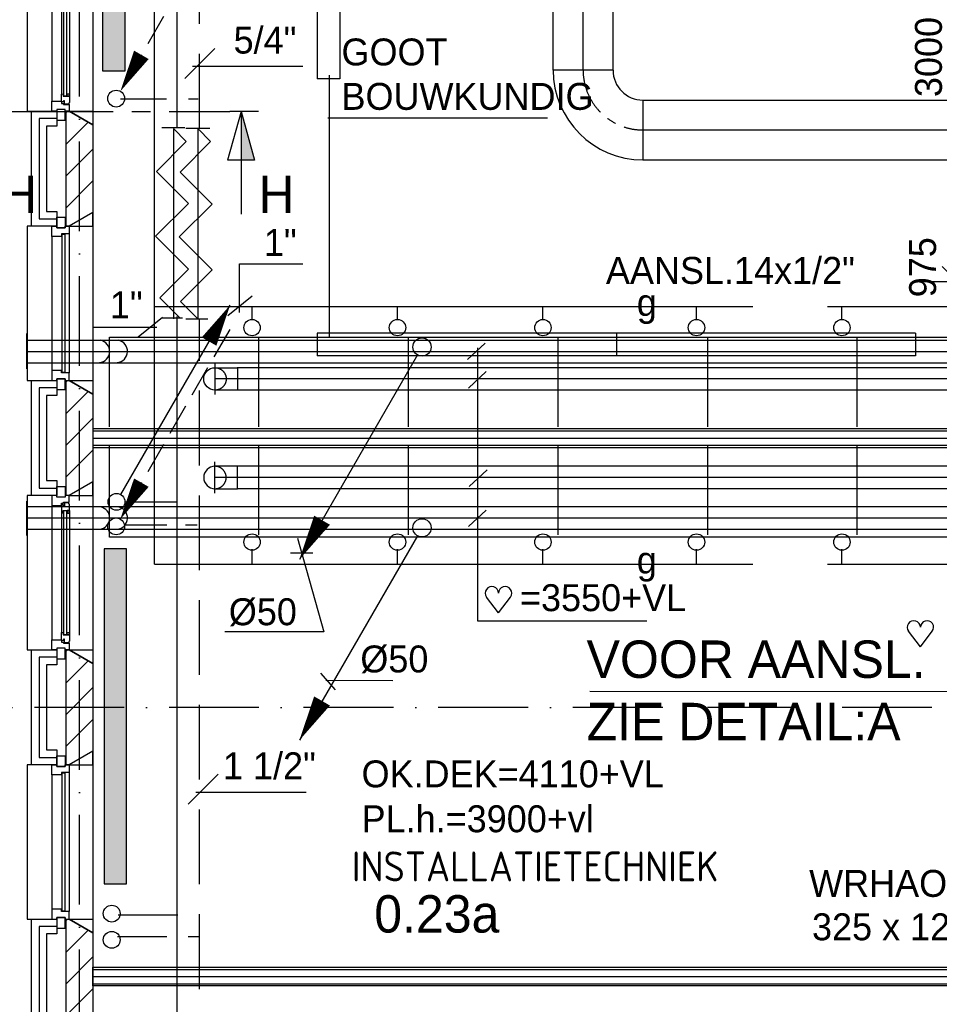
# Model space of a CAD drawing. Extents: x -866131 to -691536, y 173952 to 258052.
# Tile 16 of 160: x -833903 to -827755, y 193236 to 199817. Entities that reach past the tile are written whole.
import ezdxf
from ezdxf.enums import TextEntityAlignment as Align

# ---------------------------------------------------------------- set-up
doc = ezdxf.new("R2010")
doc.units = 0
doc.header["$LTSCALE"] = 100
for name, pattern in [('2322107', [2000, 1000, 1000]), ('2322108', [7, 5, -2]), ('2322134', [45, 40, -5]), ('CENTER2', [11.25, 7.5, -1.25, 1.25, -1.25]), ('CENTER4', [5, 3.125, -0.625, 0.625, -0.625]), ('DASHDOT', [9, 6, -1.5, 0, -1.5]), ('HIDDEN2', [4.7625, 3.175, -1.5875]), ('LURETOUR', [6, 4, -2])]:
    doc.linetypes.add(name, pattern=pattern)
doc.layers.get('0').update_dxf_attribs({"linetype": 'CONTINUOUS'})
doc.layers.get('DEFPOINTS').update_dxf_attribs({"linetype": 'CONTINUOUS'})
for name, color, linetype in [('AL$7----_STRAMIEN', 1, 'DASHDOT'), ('AL$8----_HULPLIJNEN', 2, 'CONTINUOUS'), ('AL21----_BUITENWAND', 4, 'CONTINUOUS'), ('AL21K---_ISOLATIE', 1, 'CONTINUOUS'), ('AL22----_BINNENWAND', 7, 'CONTINUOUS'), ('AL28----_KONSTRUKTIE', 3, 'CONTINUOUS'), ('AL31----_BUITENKOZ', 7, 'CONTINUOUS'), ('AL32----_BINNENKOZ', 7, 'CONTINUOUS'), ('ALL-----_REFLIJNEN', 8, 'CONTINUOUS'), ('ALXAB---_PREFABBETON', 1, 'CONTINUOUS'), ('BOUW', 8, 'CONTINUOUS'), ('DOORSNEDE', 1, 'CONTINUOUS'), ('WI561---', 1, 'CONTINUOUS'), ('WL$1----', 4, 'CONTINUOUS'), ('WL524---', 4, 'CONTINUOUS'), ('WL541---', 4, 'CONTINUOUS'), ('WL561---', 4, 'CONTINUOUS'), ('WL561---_AANVOER', 4, 'CONTINUOUS'), ('WL561---_RETOUR', 4, 'CONTINUOUS'), ('WL570---', 3, 'CONTINUOUS'), ('WL570---_HARTLIJN', 7, 'CONTINUOUS'), ('WL570---_RETOUR', 3, 'CONTINUOUS'), ('WL570---_TOEVOER', 3, 'CONTINUOUS'), ('WM541---', 1, 'CONTINUOUS'), ('WM561---', 1, 'CONTINUOUS'), ('WM570---', 1, 'CONTINUOUS')]:
    doc.layers.add(name, color=color, linetype=linetype)
doc.styles.add('BURO-018', font='BUROFONT.shx', dxfattribs={"height": 180})
doc.styles.add('BURO-025', font='BUROFONT.shx', dxfattribs={"height": 250})
doc.styles.add('BURO-050', font='BUROFONT.shx', dxfattribs={"height": 500})
doc.styles.get("Standard").update_dxf_attribs({"font": 'ISOCP'})
doc.dimstyles.new('STABICAD', dxfattribs={"dimscale": 100, "dimtxt": 1.8, "dimasz": 0, "dimexe": 0, "dimexo": 2.5, "dimgap": 1.5, "dimtad": 0, "dimzin": 0, "dimtxsty": 'BURO-018', "dimtsz": 1, "dimcen": -3, "dimazin": 3, "dimtfac": 1, "dimtofl": 0, "dimtmove": 0, "dimatfit": 3, "dimtvp": 1.055556, "dimtolj": 1, "dimtzin": 0})

# ---------------------------------------------------------------- blocks, each defined once
blk = doc.blocks.new('LDV2121')
at = {"color": 0, "linetype": 'CONTINUOUS'}
blk.add_line((-0.25, -0.433), (-6.75, -11.691), dxfattribs=at)
blk.add_lwpolyline([(-6.75, -11.691, 0, 1, 0), (-5.5, -9.526, 1, 1, 0)], format="xyseb", dxfattribs=at)
blk.add_circle((0, 0), 0.5, dxfattribs=at)
blk = doc.blocks.new('LU-1D-K-190')
at = {"color": 0, "linetype": 'CONTINUOUS'}
for p, q in [((-0.5, 200), (0.5, 200)), ((-0.5, -200), (0.5, -200))]:
    blk.add_line(p, q, dxfattribs=at)
at = {"layer": 'WL570---_HARTLIJN', "linetype": 'CENTER2'}
blk.add_line((-0.5, 0), (0.5, 0), dxfattribs=at)
blk = doc.blocks.new('LU-1D-K-96')
at = {"color": 0, "linetype": 'CONTINUOUS'}
for p, q in [((-0.5, 75), (0.5, 75)), ((-0.5, -75), (0.5, -75))]:
    blk.add_line(p, q, dxfattribs=at)
at = {"layer": 'WL570---_HARTLIJN', "linetype": 'CENTER2'}
blk.add_line((-0.5, 0), (0.5, 0), dxfattribs=at)
blk = doc.blocks.new('LU-1D-B--1-1905A190')
at = {"color": 0, "linetype": 'CONTINUOUS'}
for p, q in [((-400, -200), (-400, 200)), ((-200, -400), (200, -400))]:
    blk.add_line(p, q, dxfattribs=at)
for radius in [600, 200]:
    blk.add_arc((-400, -400), radius, 0, 90, dxfattribs=at)
at = {"layer": 'WL570---_HARTLIJN', "linetype": 'CENTER4'}
blk.add_arc((-400, -400), 400, 0, 90, dxfattribs=at)
blk = doc.blocks.new('LU-1D-BHS--1-965A96')
at = {"color": 0, "linetype": 'CONTINUOUS'}
for p, q in [((0, 75), (-150, 75)), ((-150, 75), (-150, -75)), ((-150, -75), (0, -75))]:
    blk.add_line(p, q, dxfattribs=at)
at = {"color": 0, "linetype": 'HIDDEN2'}
blk.add_arc((0, 0), 75, 90, 270, dxfattribs=at)
at = {"color": 0, "linetype": 'CONTINUOUS'}
blk.add_arc((0, 0), 75, 270, 90, dxfattribs=at)
at = {"layer": 'WL570---_HARTLIJN', "linetype": 'CENTER4'}
for p, q in [((0, 105), (0, -105)), ((-150, 0), (0, 0))]:
    blk.add_line(p, q, dxfattribs=at)
blk = doc.blocks.new('2322401')
at = {"color": 0, "linetype": 'CONTINUOUS'}
for p, q in [((-0.5, 0.5, 1), (-0.5, 0.5)), ((-0.5, 0.5, 1), (-0.5, -0.5, 1)), ((0.5, 0.5, 1), (-0.5, 0.5, 1)), ((0.5, 0.5), (-0.5, 0.5)), ((-0.5, 0.5), (-0.5, -0.5)), ((0.5, 0.5, 1), (0.5, 0.5)), ((0.5, -0.5, 1), (0.5, 0.5, 1)), ((0.5, -0.5), (0.5, 0.5)), ((-0.5, -0.5, 1), (-0.5, -0.5)), ((-0.5, -0.5, 1), (0.5, -0.5, 1)), ((-0.5, -0.5), (0.5, -0.5)), ((0.5, -0.5, 1), (0.5, -0.5))]:
    blk.add_line(p, q, dxfattribs=at)
blk = doc.blocks.new('CVHATCH1')
at = {"color": 0, "linetype": 'CONTINUOUS'}
blk.add_solid([(-0.5, -0.5), (0.5, -0.5), (-0.5, 0.5), (0.5, 0.5)], dxfattribs=at)
blk = doc.blocks.new('LDV1107')
at = {"color": 0, "linetype": 'CONTINUOUS'}
blk.add_line((0.25, 0.433), (6.75, 11.691), dxfattribs=at)
blk.add_lwpolyline([(6.75, 11.691, 0, 1, 0), (5.5, 9.526, 1, 1, 0)], format="xyseb", dxfattribs=at)
blk.add_circle((0, 0), 0.5, dxfattribs=at)
blk = doc.blocks.new('LDV3108')
at = {"color": 0, "linetype": 'CONTINUOUS'}
for p, q in [((6.75, 11.691), (5.813, 10.068)), ((5.438, 9.418), (4.5, 7.794)), ((4.125, 7.145), (3.188, 5.521)), ((2.813, 4.871), (1.875, 3.248)), ((1.5, 2.598), (0.563, 0.974))]:
    blk.add_line(p, q, dxfattribs=at)
blk.add_lwpolyline([(0.25, 0.433, 0, 1, 0), (1.5, 2.598, 1, 1, 0)], format="xyseb", dxfattribs=at)
blk.add_circle((0, 0), 0.5, dxfattribs=at)
blk = doc.blocks.new('2322134-2')
at = {"layer": 'WM541---', "color": 0, "style": 'BURO-018'}
blk.add_text('g', height=180, dxfattribs=at).set_placement((3383.8, 23948.3), align=Align.MIDDLE)
blk = doc.blocks.new('2322134-3')
at = {"layer": 'WM541---', "color": 0, "style": 'BURO-018'}
blk.add_text('g', height=180, dxfattribs=at).set_placement((3383.8, 22226.5), align=Align.MIDDLE)
blk = doc.blocks.new('*D454')
at = {"color": 0, "linetype": 'BYBLOCK'}
for p, q in [((5558, 27016.3), (5358, 27216.3)), ((5210.1, 27116.3), (5458, 27116.3)), ((5458, 24116.3), (5458, 27116.3)), ((5558, 24016.3), (5358, 24216.3)), ((5210.1, 24116.3), (5458, 24116.3))]:
    blk.add_line(p, q, dxfattribs=at)
at = {"layer": 'DEFPOINTS', "color": 0, "linetype": 'BYBLOCK'}
for p in [(5458, 27116.3), (5460.1, 27116.3), (5460.1, 24116.3)]:
    blk.add_point(p, dxfattribs=at)
at = {"color": 0, "linetype": 'BYBLOCK', "insert": (5267.9, 25616.3), "char_height": 180, "attachment_point": 5, "rotation": 90, "style": 'BURO-018'}
blk.add_mtext('\\A1;3000', dxfattribs=at)
blk = doc.blocks.new('HART')
at = {"color": 1}
for q in [(-28.1, 39.5), (51.4, 39.5)]:
    blk.add_line((11.6, -12.9), q, dxfattribs=at)
for centre, start, end in [((-10.5, 52.8), 0, 217.1867), ((33.8, 52.8), 322.8133, 180)]:
    blk.add_arc(centre, 22.1, start, end, dxfattribs=at)
blk = doc.blocks.new('2322134-1')
at = {"layer": 'WM541---', "color": 0, "style": 'BURO-018'}
for p in [(-829709.9, 197900), (-829709.9, 196178.2)]:
    blk.add_text('g', height=180, dxfattribs=at).set_placement(p, align=Align.MIDDLE)

msp = doc.modelspace()

# ---------------------------------------------------------------- linework, layer by layer
at = {"color": 1, "linetype": 'CONTINUOUS'}
for p, q in [((-832599.007, 199624.353), (-832799.007, 199424.353)), ((-832575.523, 194773.609), (-832775.523, 194573.609))]:
    msp.add_line(p, q, dxfattribs=at)
at = {"color": 3, "linetype": 'CONTINUOUS'}
for p, q in [((-832952.508, 199096.396), (-832798.044, 199096.396)), ((-832875.177, 199088.614), (-832875.177, 197819.053)), ((-832874.887, 199089.808), (-832788.675, 199003.595)), ((-832791.269, 199092.02), (-832631.813, 199092.02)), ((-832712.312, 199089.662), (-832625.954, 199003.303)), ((-832712.312, 199088.468), (-832712.312, 197818.906)), ((-832788.675, 199003.595), (-832988.699, 198803.571)), ((-832625.954, 199003.303), (-832830.062, 198799.195)), ((-832988.699, 198803.571), (-832774.571, 198589.444)), ((-832830.062, 198799.195), (-832615.934, 198585.067)), ((-832774.571, 198589.444), (-832994.285, 198369.73)), ((-832615.934, 198585.067), (-832835.648, 198365.354)), ((-832994.285, 198369.73), (-832774.571, 198150.016)), ((-832835.648, 198365.354), (-832615.934, 198145.64)), ((-832774.571, 198150.016), (-832965.624, 197958.964)), ((-832615.934, 198145.64), (-832827.49, 197934.084)), ((-832965.624, 197958.964), (-832829.943, 197823.283)), ((-832827.49, 197934.084), (-832712.312, 197818.906)), ((-832813.134, 197823.283), (-832946.933, 197823.283)), ((-832792.324, 197818.906), (-832644.589, 197818.906))]:
    msp.add_line(p, q, dxfattribs=at)
at = {"layer": 'AL$7----_STRAMIEN', "color": 1}
msp.add_line((-825103.508, 195221.228), (-838048.569, 195221.228), dxfattribs=at)
msp.add_lwpolyline([(-833502.826, 179501.228), (-833502.826, 252610.366)], dxfattribs=at)
at = {"layer": 'AL$8----_HULPLIJNEN', "color": 8}
for p, q in [((-833572.826, 199206.366), (-833412.826, 199206.366)), ((-833412.826, 199113.99), (-833572.826, 199206.366)), ((-833412.826, 199206.366), (-833412.826, 199113.99)), ((-833412.826, 198528.742), (-833572.826, 198436.366)), ((-833412.826, 198436.366), (-833412.826, 198528.742)), ((-833572.826, 198436.366), (-833412.826, 198436.366)), ((-833572.826, 197406.366), (-833412.826, 197406.366)), ((-833412.826, 197313.99), (-833572.826, 197406.366)), ((-833412.826, 197406.366), (-833412.826, 197313.99)), ((-833412.826, 196728.742), (-833572.826, 196636.366)), ((-833412.826, 196636.366), (-833412.826, 196728.742)), ((-833572.826, 196636.366), (-833412.826, 196636.366)), ((-833572.826, 195606.366), (-833412.826, 195606.366)), ((-833412.826, 195513.99), (-833572.826, 195606.366)), ((-833412.826, 195606.366), (-833412.826, 195513.99)), ((-833412.826, 194928.742), (-833572.826, 194836.366)), ((-833412.826, 194836.366), (-833412.826, 194928.742)), ((-833572.826, 194836.366), (-833412.826, 194836.366)), ((-833572.826, 193806.366), (-833412.826, 193806.366)), ((-833412.826, 193713.99), (-833572.826, 193806.366)), ((-833412.826, 193806.366), (-833412.826, 193713.99))]:
    msp.add_line(p, q, dxfattribs=at)
for points in [[(-833302.826, 197096.366), (-833302.826, 197696.366), (-826302.826, 197696.366)], [(-832302.826, 197096.366), (-832302.826, 197696.366)], [(-831302.826, 197096.366), (-831302.826, 197696.366)], [(-830302.826, 197096.366), (-830302.826, 197696.366)], [(-829302.826, 197096.366), (-829302.826, 197696.366)], [(-828302.826, 197096.366), (-828302.826, 197696.366)], [(-826302.826, 196358.866), (-833302.826, 196358.866), (-833302.826, 196974.541)], [(-832302.826, 196374.541), (-832302.826, 196974.541)], [(-831302.826, 196374.541), (-831302.826, 196974.541)], [(-830302.826, 196374.541), (-830302.826, 196974.541)], [(-829302.826, 196374.541), (-829302.826, 196974.541)], [(-828302.826, 196374.541), (-828302.826, 196974.541)]]:
    msp.add_lwpolyline(points, dxfattribs=at)
at = {"layer": 'AL21----_BUITENWAND', "color": 8}
for p, q in [((-833822.826, 198436.366), (-833822.826, 199206.366)), ((-833822.826, 199206.366), (-833653.826, 199206.366)), ((-833653.826, 199206.366), (-833653.826, 199106.366)), ((-833653.826, 199106.366), (-833722.826, 199106.366)), ((-833722.826, 199106.366), (-833722.826, 198536.366)), ((-833722.826, 198536.366), (-833653.826, 198536.366)), ((-833653.826, 198536.366), (-833653.826, 198436.366)), ((-833653.826, 198436.366), (-833822.826, 198436.366)), ((-833822.826, 196636.366), (-833822.826, 197406.366)), ((-833822.826, 197406.366), (-833653.826, 197406.366)), ((-833653.826, 197406.366), (-833653.826, 197306.366)), ((-833653.826, 197306.366), (-833722.826, 197306.366)), ((-833722.826, 197306.366), (-833722.826, 196736.366)), ((-833722.826, 196736.366), (-833653.826, 196736.366)), ((-833653.826, 196736.366), (-833653.826, 196636.366)), ((-833653.826, 196636.366), (-833822.826, 196636.366)), ((-833822.826, 194836.366), (-833822.826, 195606.366)), ((-833822.826, 195606.366), (-833653.826, 195606.366)), ((-833653.826, 195606.366), (-833653.826, 195506.366)), ((-833653.826, 195506.366), (-833722.826, 195506.366)), ((-833722.826, 195506.366), (-833722.826, 194936.366)), ((-833722.826, 194936.366), (-833653.826, 194936.366)), ((-833653.826, 194936.366), (-833653.826, 194836.366)), ((-833653.826, 194836.366), (-833822.826, 194836.366)), ((-833822.826, 193036.366), (-833822.826, 193806.366)), ((-833822.826, 193806.366), (-833653.826, 193806.366)), ((-833653.826, 193806.366), (-833653.826, 193706.366)), ((-833653.826, 193706.366), (-833722.826, 193706.366)), ((-833722.826, 193706.366), (-833722.826, 193136.366))]:
    msp.add_line(p, q, dxfattribs=at)
at = {"layer": 'AL21K---_ISOLATIE', "color": 8, "linetype": 'CONTINUOUS'}
for p, q in [((-833592.826, 198536.366), (-833592.826, 199106.366)), ((-833592.826, 196736.366), (-833592.826, 197306.366)), ((-833592.826, 194936.366), (-833592.826, 195506.366)), ((-833592.826, 193136.366), (-833592.826, 193706.366))]:
    msp.add_line(p, q, dxfattribs=at)
at = {"layer": 'AL22----_BINNENWAND', "color": 8}
for p, q in [((-825915.326, 197083.866), (-833412.826, 197083.866)), ((-833412.826, 197083.866), (-833412.826, 196958.866)), ((-833412.826, 196958.866), (-826040.326, 196958.866)), ((-833412.826, 193483.866), (-826040.326, 193483.866)), ((-833412.826, 193358.866), (-833412.826, 193483.866)), ((-826040.326, 193358.866), (-833412.826, 193358.866))]:
    msp.add_line(p, q, dxfattribs=at)
at = {"layer": 'AL22----_BINNENWAND', "color": 8, "linetype": 'CONTINUOUS'}
for p, q in [((-833412.826, 197068.866), (-825930.326, 197068.866)), ((-833412.826, 196973.866), (-826025.326, 196973.866)), ((-833412.826, 193468.866), (-826040.326, 193468.866)), ((-833412.826, 193373.866), (-826040.326, 193373.866))]:
    msp.add_line(p, q, dxfattribs=at)
at = {"layer": 'AL28----_KONSTRUKTIE', "color": 8}
for p, q in [((-833592.826, 199206.366), (-833572.826, 199206.366)), ((-833592.826, 198436.366), (-833592.826, 199206.366)), ((-833572.826, 199206.366), (-833412.826, 199113.99)), ((-833412.826, 199113.99), (-833412.826, 198528.742)), ((-833412.826, 198528.742), (-833572.826, 198436.366)), ((-833572.826, 198436.366), (-833592.826, 198436.366)), ((-833592.826, 197406.366), (-833572.826, 197406.366)), ((-833592.826, 196636.366), (-833592.826, 197406.366)), ((-833572.826, 197406.366), (-833412.826, 197313.99)), ((-833412.826, 197313.99), (-833412.826, 196728.742)), ((-833412.826, 196728.742), (-833572.826, 196636.366)), ((-833572.826, 196636.366), (-833592.826, 196636.366)), ((-833592.826, 195606.366), (-833572.826, 195606.366)), ((-833592.826, 194836.366), (-833592.826, 195606.366)), ((-833572.826, 195606.366), (-833412.826, 195513.99)), ((-833412.826, 195513.99), (-833412.826, 194928.742)), ((-833412.826, 194928.742), (-833572.826, 194836.366)), ((-833572.826, 194836.366), (-833592.826, 194836.366)), ((-833592.826, 193806.366), (-833572.826, 193806.366)), ((-833592.826, 193036.366), (-833592.826, 193806.366)), ((-833572.826, 193806.366), (-833412.826, 193713.99)), ((-833412.826, 193713.99), (-833412.826, 193128.742))]:
    msp.add_line(p, q, dxfattribs=at)
at = {"layer": 'AL31----_BUITENKOZ', "color": 8}
for p, q in [((-831912.826, 207421.228), (-831912.826, 199421.228)), ((-831762.826, 207421.228), (-831762.826, 199421.228)), ((-833412.826, 200328.742), (-833412.826, 199113.99)), ((-833852.826, 200236.366), (-833852.826, 199206.366)), ((-833686.826, 200169.366), (-833686.826, 199273.366)), ((-833569.826, 200137.183), (-833569.826, 199305.55)), ((-833623.826, 200122.242), (-833623.826, 199320.491)), ((-831762.826, 199421.228), (-831912.826, 199421.228)), ((-833623.826, 199320.491), (-833610.826, 199322.55)), ((-833623.826, 199273.366), (-833623.826, 199320.491)), ((-833610.826, 199322.55), (-833610.826, 199305.55)), ((-833610.826, 199305.55), (-833569.826, 199305.55)), ((-833585.655, 199305.55), (-833585.655, 199322.55)), ((-833585.655, 199322.55), (-833572.123, 199322.55)), ((-833572.123, 199305.55), (-833585.655, 199305.55)), ((-833572.123, 199322.55), (-833572.123, 199305.55)), ((-833569.826, 199305.55), (-833569.826, 199263.064)), ((-833597.826, 199216.366), (-833653.826, 199216.366)), ((-833653.826, 199216.366), (-833653.826, 199145.366)), ((-833623.826, 199268.05), (-833623.826, 199273.366)), ((-833608.826, 199268.05), (-833623.826, 199268.05)), ((-833603.826, 199276.05), (-833608.826, 199276.05)), ((-833608.826, 199276.05), (-833608.826, 199268.05)), ((-833603.826, 199253.55), (-833603.826, 199276.05)), ((-833574.068, 199253.55), (-833603.826, 199253.55)), ((-833597.826, 199145.366), (-833597.826, 199216.366)), ((-833569.826, 199263.064), (-833574.068, 199260.615)), ((-833574.068, 199260.615), (-833574.068, 199253.55)), ((-833852.826, 199206.366), (-833822.826, 199206.366)), ((-833653.826, 199145.366), (-833597.826, 199145.366)), ((-833653.826, 198426.366), (-833653.826, 198497.366)), ((-833653.826, 198497.366), (-833597.826, 198497.366)), ((-833597.826, 198497.366), (-833597.826, 198426.366)), ((-833412.826, 198528.742), (-833412.826, 197313.99)), ((-833822.826, 198436.366), (-833852.826, 198436.366)), ((-833852.826, 198436.366), (-833852.826, 197406.366)), ((-833597.826, 198426.366), (-833653.826, 198426.366)), ((-833686.826, 198369.366), (-833686.826, 197473.366)), ((-833572.826, 198386.366), (-833572.826, 197456.366)), ((-827912.826, 197721.228), (-831912.826, 197721.228)), ((-831912.826, 197721.228), (-831912.826, 197571.228)), ((-829912.826, 197721.228), (-829912.826, 197571.228)), ((-827912.826, 197721.228), (-827912.826, 197571.228)), ((-827912.826, 197571.228), (-831912.826, 197571.228)), ((-833852.826, 197406.366), (-833822.826, 197406.366)), ((-833597.826, 197416.366), (-833653.826, 197416.366)), ((-833653.826, 197416.366), (-833653.826, 197345.366)), ((-833597.826, 197345.366), (-833597.826, 197416.366)), ((-833653.826, 197345.366), (-833597.826, 197345.366)), ((-833412.826, 196728.742), (-833412.826, 195513.99)), ((-833653.826, 196626.366), (-833653.826, 196697.366)), ((-833653.826, 196697.366), (-833597.826, 196697.366)), ((-833597.826, 196697.366), (-833597.826, 196626.366)), ((-833822.826, 196636.366), (-833852.826, 196636.366)), ((-833852.826, 196636.366), (-833852.826, 195606.366)), ((-833597.826, 196626.366), (-833653.826, 196626.366)), ((-833574.068, 196589.183), (-833603.826, 196589.183)), ((-833603.826, 196589.183), (-833603.826, 196566.683)), ((-833574.068, 196582.117), (-833574.068, 196589.183)), ((-833569.826, 196579.668), (-833574.068, 196582.117)), ((-833569.826, 196537.183), (-833569.826, 196579.668)), ((-833686.826, 196569.366), (-833686.826, 195673.366)), ((-833608.826, 196574.683), (-833623.826, 196574.683)), ((-833623.826, 196574.683), (-833623.826, 196569.366)), ((-833623.826, 196569.366), (-833623.826, 196522.242)), ((-833623.826, 196522.242), (-833623.826, 195720.491)), ((-833623.826, 196522.242), (-833610.826, 196520.183)), ((-833610.826, 196520.183), (-833610.826, 196537.183)), ((-833610.826, 196537.183), (-833569.826, 196537.183)), ((-833608.826, 196566.683), (-833608.826, 196574.683)), ((-833603.826, 196566.683), (-833608.826, 196566.683)), ((-833572.123, 196537.183), (-833585.655, 196537.183)), ((-833585.655, 196537.183), (-833585.655, 196520.183)), ((-833585.655, 196520.183), (-833572.123, 196520.183)), ((-833572.123, 196520.183), (-833572.123, 196537.183)), ((-833569.826, 196537.183), (-833569.826, 195705.55)), ((-833623.826, 195720.491), (-833610.826, 195722.55)), ((-833623.826, 195673.366), (-833623.826, 195720.491)), ((-833623.826, 195668.05), (-833623.826, 195673.366)), ((-833608.826, 195668.05), (-833623.826, 195668.05)), ((-833610.826, 195722.55), (-833610.826, 195705.55)), ((-833610.826, 195705.55), (-833569.826, 195705.55)), ((-833603.826, 195676.05), (-833608.826, 195676.05)), ((-833608.826, 195676.05), (-833608.826, 195668.05)), ((-833603.826, 195653.55), (-833603.826, 195676.05)), ((-833585.655, 195705.55), (-833585.655, 195722.55)), ((-833585.655, 195722.55), (-833572.123, 195722.55)), ((-833572.123, 195705.55), (-833585.655, 195705.55)), ((-833569.826, 195663.064), (-833574.068, 195660.615)), ((-833574.068, 195660.615), (-833574.068, 195653.55)), ((-833572.123, 195722.55), (-833572.123, 195705.55)), ((-833569.826, 195705.55), (-833569.826, 195663.064)), ((-833852.826, 195606.366), (-833822.826, 195606.366)), ((-833597.826, 195616.366), (-833653.826, 195616.366)), ((-833653.826, 195616.366), (-833653.826, 195545.366)), ((-833574.068, 195653.55), (-833603.826, 195653.55)), ((-833597.826, 195545.366), (-833597.826, 195616.366)), ((-833653.826, 195545.366), (-833597.826, 195545.366)), ((-833653.826, 194826.366), (-833653.826, 194897.366)), ((-833653.826, 194897.366), (-833597.826, 194897.366)), ((-833597.826, 194897.366), (-833597.826, 194826.366)), ((-833412.826, 194928.742), (-833412.826, 193713.99)), ((-833822.826, 194836.366), (-833852.826, 194836.366)), ((-833852.826, 194836.366), (-833852.826, 193806.366)), ((-833597.826, 194826.366), (-833653.826, 194826.366)), ((-833686.826, 194769.366), (-833686.826, 193873.366)), ((-833572.826, 194786.366), (-833572.826, 193856.366)), ((-833597.826, 193816.366), (-833653.826, 193816.366)), ((-833653.826, 193816.366), (-833653.826, 193745.366)), ((-833597.826, 193745.366), (-833597.826, 193816.366)), ((-833852.826, 193806.366), (-833822.826, 193806.366)), ((-833653.826, 193745.366), (-833597.826, 193745.366))]:
    msp.add_line(p, q, dxfattribs=at)
at = {"layer": 'AL31----_BUITENKOZ', "color": 8, "linetype": 'CONTINUOUS'}
for p, q in [((-833608.826, 200135.183), (-833608.826, 199307.55)), ((-833587.826, 199307.55), (-833587.826, 200135.183)), ((-833608.826, 199307.55), (-833587.826, 199307.55)), ((-833686.826, 198369.366), (-833686.826, 198436.366)), ((-833686.826, 198436.366), (-833653.826, 198436.366)), ((-833653.826, 198436.366), (-833653.826, 198426.366)), ((-833653.826, 198426.366), (-833597.826, 198426.366)), ((-833597.826, 198426.366), (-833597.826, 198436.366)), ((-833597.826, 198436.366), (-833597.826, 198436.366)), ((-833597.826, 198436.366), (-833572.826, 198436.366)), ((-833572.826, 198436.366), (-833572.826, 198386.366)), ((-833623.826, 198369.366), (-833686.826, 198369.366)), ((-833686.826, 198369.366), (-833686.826, 198369.366)), ((-833686.826, 198369.366), (-833686.826, 198369.366)), ((-833686.826, 198369.366), (-833686.826, 198369.366)), ((-833686.826, 198369.366), (-833686.826, 198369.366)), ((-833572.826, 198386.366), (-833623.826, 198386.366)), ((-833623.826, 198386.366), (-833623.826, 198369.366)), ((-833598.826, 198381.366), (-833619.826, 198381.366)), ((-833619.826, 198381.366), (-833619.826, 197461.366)), ((-833598.826, 197461.366), (-833598.826, 198381.366)), ((-833572.826, 198386.366), (-833572.826, 198386.366)), ((-833623.826, 197473.366), (-833686.826, 197473.366)), ((-833686.826, 197473.366), (-833686.826, 197473.366)), ((-833686.826, 197473.366), (-833686.826, 197473.366)), ((-833686.826, 197473.366), (-833686.826, 197473.366)), ((-833686.826, 197473.366), (-833686.826, 197473.366)), ((-833686.826, 197473.366), (-833686.826, 197406.366)), ((-833623.826, 197456.366), (-833623.826, 197473.366)), ((-833572.826, 197456.366), (-833623.826, 197456.366)), ((-833619.826, 197461.366), (-833598.826, 197461.366)), ((-833572.826, 197456.366), (-833572.826, 197456.366)), ((-833572.826, 197406.366), (-833572.826, 197456.366)), ((-833686.826, 197406.366), (-833653.826, 197406.366)), ((-833653.826, 197406.366), (-833653.826, 197416.366)), ((-833653.826, 197416.366), (-833597.826, 197416.366)), ((-833597.826, 197416.366), (-833597.826, 197406.366)), ((-833597.826, 197406.366), (-833597.826, 197406.366)), ((-833597.826, 197406.366), (-833572.826, 197406.366)), ((-833587.826, 196535.183), (-833608.826, 196535.183)), ((-833608.826, 196535.183), (-833608.826, 195707.55)), ((-833587.826, 195707.55), (-833587.826, 196535.183)), ((-833608.826, 195707.55), (-833587.826, 195707.55)), ((-833686.826, 194769.366), (-833686.826, 194836.366)), ((-833686.826, 194836.366), (-833653.826, 194836.366)), ((-833653.826, 194836.366), (-833653.826, 194826.366)), ((-833653.826, 194826.366), (-833597.826, 194826.366)), ((-833597.826, 194826.366), (-833597.826, 194836.366)), ((-833597.826, 194836.366), (-833597.826, 194836.366)), ((-833597.826, 194836.366), (-833572.826, 194836.366)), ((-833572.826, 194836.366), (-833572.826, 194786.366)), ((-833623.826, 194769.366), (-833686.826, 194769.366)), ((-833686.826, 194769.366), (-833686.826, 194769.366)), ((-833686.826, 194769.366), (-833686.826, 194769.366)), ((-833686.826, 194769.366), (-833686.826, 194769.366)), ((-833686.826, 194769.366), (-833686.826, 194769.366)), ((-833572.826, 194786.366), (-833623.826, 194786.366)), ((-833623.826, 194786.366), (-833623.826, 194769.366)), ((-833598.826, 194781.366), (-833619.826, 194781.366)), ((-833619.826, 194781.366), (-833619.826, 193861.366)), ((-833598.826, 193861.366), (-833598.826, 194781.366)), ((-833572.826, 194786.366), (-833572.826, 194786.366)), ((-833623.826, 193873.366), (-833686.826, 193873.366)), ((-833686.826, 193873.366), (-833686.826, 193873.366)), ((-833686.826, 193873.366), (-833686.826, 193873.366)), ((-833686.826, 193873.366), (-833686.826, 193873.366)), ((-833686.826, 193873.366), (-833686.826, 193873.366)), ((-833686.826, 193873.366), (-833686.826, 193806.366)), ((-833653.826, 193806.366), (-833653.826, 193816.366)), ((-833653.826, 193816.366), (-833597.826, 193816.366)), ((-833623.826, 193856.366), (-833623.826, 193873.366)), ((-833572.826, 193856.366), (-833623.826, 193856.366)), ((-833619.826, 193861.366), (-833598.826, 193861.366)), ((-833597.826, 193816.366), (-833597.826, 193806.366)), ((-833572.826, 193856.366), (-833572.826, 193856.366)), ((-833572.826, 193806.366), (-833572.826, 193856.366)), ((-833686.826, 193806.366), (-833653.826, 193806.366)), ((-833597.826, 193806.366), (-833597.826, 193806.366)), ((-833597.826, 193806.366), (-833572.826, 193806.366))]:
    msp.add_line(p, q, dxfattribs=at)
at = {"layer": 'AL32----_BINNENKOZ', "color": 8}
for p, q in [((-833686.826, 199206.366), (-833686.826, 199273.366)), ((-833686.826, 199273.366), (-833623.826, 199273.366)), ((-833597.826, 199216.366), (-833653.826, 199216.366)), ((-833653.826, 199216.366), (-833653.826, 199206.366)), ((-833623.826, 199273.366), (-833623.826, 199256.366)), ((-833623.826, 199256.366), (-833608.826, 199256.366)), ((-833608.826, 199256.366), (-833608.826, 199250.366)), ((-833608.826, 199250.366), (-833572.826, 199250.366)), ((-833597.826, 199206.366), (-833597.826, 199216.366)), ((-833572.826, 199250.366), (-833572.826, 199206.366)), ((-833653.826, 199206.366), (-833686.826, 199206.366)), ((-833572.826, 199206.366), (-833597.826, 199206.366)), ((-833653.826, 196636.366), (-833686.826, 196636.366)), ((-833686.826, 196636.366), (-833686.826, 196569.366)), ((-833653.826, 196626.366), (-833653.826, 196636.366)), ((-833597.826, 196626.366), (-833653.826, 196626.366)), ((-833623.826, 196569.366), (-833623.826, 196586.366)), ((-833623.826, 196586.366), (-833608.826, 196586.366)), ((-833608.826, 196586.366), (-833608.826, 196592.366)), ((-833608.826, 196592.366), (-833572.826, 196592.366)), ((-833572.826, 196636.366), (-833597.826, 196636.366)), ((-833597.826, 196636.366), (-833597.826, 196626.366)), ((-833572.826, 196592.366), (-833572.826, 196636.366)), ((-833686.826, 196569.366), (-833623.826, 196569.366)), ((-833686.826, 195606.366), (-833686.826, 195673.366)), ((-833686.826, 195673.366), (-833623.826, 195673.366)), ((-833623.826, 195673.366), (-833623.826, 195656.366)), ((-833653.826, 195606.366), (-833686.826, 195606.366)), ((-833597.826, 195616.366), (-833653.826, 195616.366)), ((-833653.826, 195616.366), (-833653.826, 195606.366)), ((-833623.826, 195656.366), (-833608.826, 195656.366)), ((-833608.826, 195656.366), (-833608.826, 195650.366)), ((-833608.826, 195650.366), (-833572.826, 195650.366)), ((-833597.826, 195606.366), (-833597.826, 195616.366)), ((-833572.826, 195606.366), (-833597.826, 195606.366)), ((-833572.826, 195650.366), (-833572.826, 195606.366))]:
    msp.add_line(p, q, dxfattribs=at)
at = {"layer": 'ALL-----_REFLIJNEN', "color": 8, "linetype": 'CONTINUOUS'}
for p, q in [((-833653.826, 199156.366), (-833772.826, 199156.366)), ((-833772.826, 199156.366), (-833772.826, 198486.366)), ((-833772.826, 198486.366), (-833653.826, 198486.366)), ((-833653.826, 197356.366), (-833772.826, 197356.366)), ((-833772.826, 197356.366), (-833772.826, 196686.366)), ((-833412.826, 197021.366), (-825977.826, 197021.366)), ((-833772.826, 196686.366), (-833653.826, 196686.366)), ((-833653.826, 195556.366), (-833772.826, 195556.366)), ((-833772.826, 195556.366), (-833772.826, 194886.366)), ((-833772.826, 194886.366), (-833653.826, 194886.366)), ((-833653.826, 193756.366), (-833772.826, 193756.366)), ((-833772.826, 193756.366), (-833772.826, 193086.366)), ((-833412.826, 193421.366), (-826040.326, 193421.366))]:
    msp.add_line(p, q, dxfattribs=at)
at = {"layer": 'ALXAB---_PREFABBETON', "color": 8}
for p, q in [((-833592.826, 199197.27), (-833583.73, 199206.366)), ((-833592.826, 198985.138), (-833445.253, 199132.712)), ((-833592.826, 198773.006), (-833412.826, 198953.006)), ((-833592.826, 198560.874), (-833412.826, 198740.874)), ((-833592.826, 197397.27), (-833583.73, 197406.366)), ((-833592.826, 197185.138), (-833445.253, 197332.712)), ((-833592.826, 196973.006), (-833412.826, 197153.006)), ((-833592.826, 196760.874), (-833412.826, 196940.874)), ((-833592.826, 195597.27), (-833583.73, 195606.366)), ((-833592.826, 195385.138), (-833445.253, 195532.712)), ((-833592.826, 195173.006), (-833412.826, 195353.006)), ((-833592.826, 194960.874), (-833412.826, 195140.874)), ((-833592.826, 193797.27), (-833583.73, 193806.366)), ((-833592.826, 193585.138), (-833445.253, 193732.712)), ((-833592.826, 193373.006), (-833412.826, 193553.006)), ((-833592.826, 193160.874), (-833412.826, 193340.874))]:
    msp.add_line(p, q, dxfattribs=at)
at = {"layer": 'DOORSNEDE', "color": 220, "linetype": 'CENTER2'}
msp.add_line((-834027.398, 199203.484), (-832497.883, 199203.484), dxfattribs=at)
at = {"layer": 'DOORSNEDE', "color": 220}
for p, q in [((-832422.151, 199203.484), (-832512.424, 198878.377)), ((-832422.151, 199203.484), (-832331.877, 198878.377)), ((-832422.151, 199203.484), (-832422.151, 198517.145)), ((-832331.877, 198878.377), (-832512.424, 198878.377))]:
    msp.add_line(p, q, dxfattribs=at)
at = {"layer": 'DOORSNEDE', "color": 5}
msp.add_line((-832306.266, 199203.484), (-832497.883, 199203.484), dxfattribs=at)
at = {"layer": 'DOORSNEDE', "color": 220}
msp.add_solid([(-832331.877, 198878.377), (-832422.151, 198878.377), (-832422.151, 199203.484)], dxfattribs=at)
at = {"layer": 'WI561---'}
for p, q in [((-832748.157, 199506.113), (-832009.952, 199506.113)), ((-832724.673, 194655.369), (-831986.468, 194655.369))]:
    msp.add_line(p, q, dxfattribs=at)
at = {"layer": 'WL$1----', "color": 1}
msp.add_line((-826303.165, 195325.071), (-830091.358, 195326.762), dxfattribs=at)
at = {"layer": 'WL541---', "color": 3, "linetype": '2322134'}
for p, q in [((-833002.16, 196178.212), (-833002.16, 208422.301)), ((-833002.16, 197899.969), (-826417.656, 197899.969)), ((-832348.906, 197808.649), (-832348.906, 197894.407)), ((-831376.749, 197808.649), (-831376.749, 197894.407)), ((-830404.592, 197808.649), (-830404.592, 197894.407)), ((-829377.819, 197808.649), (-829377.819, 197894.407)), ((-828405.662, 197808.649), (-828405.662, 197894.407)), ((-832348.906, 196176.028), (-832348.906, 196278.438)), ((-831376.749, 196176.028), (-831376.749, 196278.438)), ((-830404.592, 196176.028), (-830404.592, 196278.438)), ((-829377.819, 196176.028), (-829377.819, 196278.438)), ((-828405.662, 196176.028), (-828405.662, 196278.438)), ((-833002.16, 196178.212), (-826417.656, 196178.212))]:
    msp.add_line(p, q, dxfattribs=at)
at = {"layer": 'WL541---', "color": 1}
for p, q in [((-832432.799, 197860.827), (-832432.799, 198186.492)), ((-832432.799, 198186.492), (-832009.227, 198186.492)), ((-832510.997, 197841.287), (-832348.085, 197971.553)), ((-833410.274, 197763.127), (-832986.702, 197763.127)), ((-833110.515, 197697.994), (-832947.603, 197828.26))]:
    msp.add_line(p, q, dxfattribs=at)
at = {"layer": 'WL541---', "color": 3}
for centre in [(-832348.906, 197759.106), (-831376.749, 197759.106), (-830404.592, 197759.106), (-829377.819, 197759.106), (-828405.662, 197759.106), (-832348.906, 196325.751), (-831376.749, 196325.751), (-830404.592, 196325.751), (-829377.819, 196325.751), (-828405.662, 196325.751)]:
    msp.add_circle(centre, 54.616, dxfattribs=at)
at = {"layer": 'WL561---_AANVOER', "linetype": '2322107'}
for p, q in [((-832850.564, 199097.881), (-832850.564, 205811.767)), ((-832850.564, 193787.468), (-832850.564, 197834.348)), ((-833243.366, 193834.224), (-832846.325, 193834.224)), ((-832850.565, 188096.072), (-832850.565, 193787.468))]:
    msp.add_line(p, q, dxfattribs=at)
at = {"layer": 'WL561---_RETOUR', "linetype": '2322108'}
for p, q in [((-832700.564, 199089.045), (-832700.564, 205730.688)), ((-833228.743, 199288.566), (-832921.93, 199288.566)), ((-832774.768, 199288.566), (-832709.52, 199288.566)), ((-832700.564, 193338.325), (-832700.564, 197816.676)), ((-833195.758, 196594.653), (-832850.564, 196594.653)), ((-833199.673, 196440.092), (-832919.603, 196440.092)), ((-832793.034, 196440.092), (-832715.857, 196440.092)), ((-833247.979, 193689.006), (-832919.603, 193689.006)), ((-832775.995, 193689.006), (-832698.818, 193689.006))]:
    msp.add_line(p, q, dxfattribs=at)
at = {"layer": 'WL561---_RETOUR', "color": 1}
for centre in [(-833287.261, 193842.423), (-833287.261, 193667.027)]:
    msp.add_circle(centre, 56.25, dxfattribs=at)
at = {"layer": 'WL570---'}
for p, q in [((-833854.179, 197483.255), (-833854.179, 197720.771)), ((-833854.179, 196369.387), (-833854.179, 196598.712))]:
    msp.add_line(p, q, dxfattribs=at)
at = {"layer": 'WL570---', "color": 1}
for p, q in [((-830908.494, 197545.515), (-830789.838, 197654.99)), ((-830842.4, 197624.7), (-830842.4, 195800.116)), ((-830902.649, 197355.646), (-830783.993, 197465.121)), ((-830896.804, 196698.407), (-830778.148, 196807.882)), ((-830902.649, 196429.67), (-830783.993, 196539.145)), ((-830842.4, 195800.116), (-829710.605, 195800.116))]:
    msp.add_line(p, q, dxfattribs=at)
at = {"layer": 'WL570---_HARTLIJN', "color": 1, "linetype": 'CONTINUOUS'}
for p, q in [((-832044.262, 196351.233), (-831868.124, 195726.62)), ((-832091.762, 196254.968), (-831942.476, 196254.968)), ((-831868.124, 195726.62), (-832532.113, 195726.62)), ((-831892.16, 195450.228), (-831792.973, 195338.698)), ((-831408.297, 195398.708), (-831854.965, 195400.659))]:
    msp.add_line(p, q, dxfattribs=at)
at = {"layer": 'WL570---_TOEVOER', "linetype": 'CONTINUOUS'}
for centre in [(-833375.771, 197600.39), (-833256.985, 197600.39), (-833375.771, 196486.919), (-833256.985, 196486.919)]:
    msp.add_arc(centre, 75.257, 274.9510388, 79.7381508, dxfattribs=at)
at = {"layer": 'WM541---'}
for p, q in [((-831833.496, 199446.526), (-831833.496, 197691.592)), ((-830374.705, 199158.403), (-831842.232, 199158.403))]:
    msp.add_line(p, q, dxfattribs=at)

# ---------------------------------------------------------------- block references
at = {"layer": 'WL524---', "color": 2, "xscale": 121.5, "yscale": 121.5, "zscale": 121.5}
for p in [(-831212.826, 197629.526), (-831212.826, 196421.228)]:
    msp.add_blockref('LDV2121', p, dxfattribs=at)
at = {"layer": 'WL561---', "xscale": 2240, "yscale": 150, "rotation": 90}
for name, p, zscale in [('2322401', (-833273.298, 200596.644, 120), 400), ('CVHATCH1', (-833273.298, 200596.644, 120), 2240), ('2322401', (-833262.838, 195161.672, 120), 400), ('CVHATCH1', (-833262.838, 195161.672, 120), 2240)]:
    msp.add_blockref(name, p, dxfattribs=dict(at, zscale=zscale))
at = {"layer": 'WL561---_AANVOER', "color": 2, "xscale": 112.5, "yscale": 112.5, "zscale": 112.5}
msp.add_blockref('LDV1107', (-833254.957, 196594.854), dxfattribs=at)
at = {"layer": 'WL561---_RETOUR', "color": 2, "xscale": 112.5, "yscale": 112.5, "zscale": 112.5}
for p in [(-833257.792, 199290.115), (-833257.792, 196430.733)]:
    msp.add_blockref('LDV3108', p, dxfattribs=at)
at = {"layer": 'WL570---_RETOUR', "linetype": 'LURETOUR', "xscale": 2727.813774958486, "rotation": 89.99999999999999}
msp.add_blockref('LU-1D-K-190', (-830136.006, 200843.821), dxfattribs=at)
at = {"layer": 'WL570---_RETOUR', "linetype": 'LURETOUR', "rotation": 180}
msp.add_blockref('LU-1D-B--1-1905A190', (-830136.006, 199080.502), dxfattribs=at)
at = {"layer": 'WL570---_RETOUR', "linetype": 'LURETOUR', "xscale": 5428.870252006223}
msp.add_blockref('LU-1D-K-190', (-827021.57, 199080.502), dxfattribs=at)
at = {"layer": 'WL570---_RETOUR', "xscale": 2, "yscale": 2, "zscale": 2}
for p in [(-830724.758, 195878.713), (-827904.399, 195650.64)]:
    msp.add_blockref('HART', p, dxfattribs=at)
at = {"layer": 'WL570---_TOEVOER', "linetype": 'CONTINUOUS'}
for name, p, xscale in [('LU-1D-K-96', (-830412.875, 197599.809), 6882.60815173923), ('LU-1D-BHS--1-965A96', (-832596.961, 197416.515), -1), ('LU-1D-K-96', (-830412.875, 196487.838), 6882.60815173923)]:
    msp.add_blockref(name, p, dxfattribs=dict(at, xscale=xscale))
at = {"layer": 'WL570---_TOEVOER', "linetype": 'CONTINUOUS', "rotation": 180}
for p, xscale in [((-829497.894, 197416.515), 5900.49345585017), ((-829391.645, 196757.436), 6112.992196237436)]:
    msp.add_blockref('LU-1D-K-96', p, dxfattribs=dict(at, xscale=xscale))
msp.add_blockref('LU-1D-BHS--1-965A96', (-832596.961, 196757.436), dxfattribs=at)
at = {"layer": 'WM541---'}
msp.add_blockref('2322134-1', (0, 0), dxfattribs=at)
at = {"layer": 'WM541---', "color": 1}
for name in ['2322134-2', '2322134-3']:
    msp.add_blockref(name, (-833093.746, 173951.691), dxfattribs=at)

# ---------------------------------------------------------------- texts
at = {"layer": 'BOUW', "color": 1, "style": 'BURO-018'}
for s, p in [('OK.DEK=4110+VL', (-831616.951, 194686.387)), ('PL.h.=3900+vl', (-831616.951, 194386.387)), ('WRHAOO', (-828624.852, 193954.541)), ('325 x 125', (-828605.622, 193664.499))]:
    msp.add_text(s, height=180, dxfattribs=at).set_placement(p)
at = {"layer": 'BOUW', "style": 'BURO-025'}
msp.add_text('0.23a', height=250, dxfattribs=at).set_placement((-831532.033, 193715.743))
at = {"layer": 'DOORSNEDE', "color": 5, "style": 'BURO-050'}
for p in [(-834027.774, 198524.794), (-832306.643, 198524.794)]:
    msp.add_text('H', height=250, dxfattribs=at).set_placement(p)
at = {"layer": 'WI561---', "color": 1, "style": 'BURO-018'}
for s, p in [('5/4"', (-832472.561, 199591.145)), ('1 1/2"', (-832543.359, 194740.401))]:
    msp.add_text(s, height=180, dxfattribs=at).set_placement(p)
at = {"layer": 'WL$1----', "color": 2, "style": 'BURO-025'}
for s, p in [('VOOR AANSL.', (-830112.566, 195418.152)), ('ZIE DETAIL:A', (-830112.566, 195001.485))]:
    msp.add_text(s, height=250, dxfattribs=at).set_placement(p)
at = {"layer": 'WL541---', "color": 1, "style": 'BURO-018'}
for s, p in [('1"', (-832269.887, 198238.599)), ('AANSL.14x1/2"', (-829983.335, 198051.771)), ('1"', (-833299.493, 197821.747))]:
    msp.add_text(s, height=180, dxfattribs=at).set_placement(p)
at = {"layer": 'WL570---_HARTLIJN', "color": 1, "linetype": 'CENTER4', "style": 'BURO-018'}
for p in [(-832504.474, 195770.072), (-831625.176, 195454.639)]:
    msp.add_text('%%c50', height=180, dxfattribs=at).set_placement(p)
at = {"layer": 'WL570---_RETOUR', "color": 1, "style": 'BURO-018'}
msp.add_text('=3550+VL', height=180, dxfattribs=at).set_placement((-830557.838, 195864.208))
at = {"layer": 'WL570---_TOEVOER', "color": 252, "linetype": 'CENTER4'}
msp.add_text('INSTALLATIETECHNIEK', height=200, dxfattribs=at).set_placement((-831682.256, 194057.988))
at = {"layer": 'WM541---', "color": 1, "style": 'BURO-018'}
for s, p in [('GOOT ', (-831751.054, 199511.809)), ('BOUWKUNDIG', (-831751.054, 199214.955))]:
    msp.add_text(s, height=180, dxfattribs=at).set_placement(p)
at = {"layer": 'WM561---', "insert": (-827865.105, 198162.693), "char_height": 180, "attachment_point": 5, "rotation": 90, "style": 'BURO-018'}
msp.add_mtext('\\A1;975', dxfattribs=at)

# ---------------------------------------------------------------- dimensions: what is measured, and where the dimension line sits
at = {"layer": 'WM570---'}
dim = msp.add_linear_dim(base=(-827635.736, 201068.006), p1=(-827633.644, 198068.006), p2=(-827633.644, 201068.006), angle=90, text='3000', dimstyle='STABICAD', dxfattribs=at)
dim.commit()
dim.dimension.update_dxf_attribs({"geometry": '*D454', "text_midpoint": (-827825.819, 199568.006), "insert": (-833093.746, 173951.691)})

doc.saveas('drawing.dxf')
